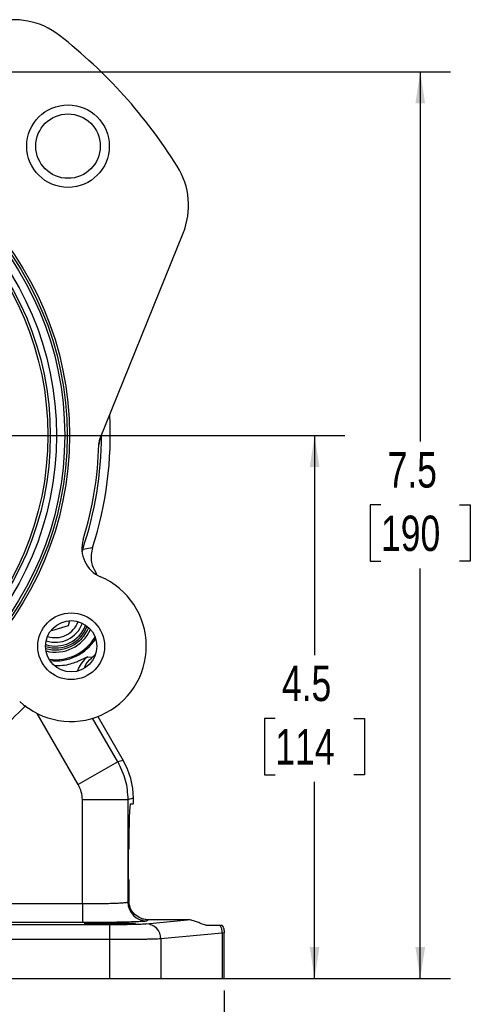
# Model space of a CAD drawing. Header units: inches. Extents: x 0.4 to 16.6, y 0.2 to 10.8.
# Tile 7 of 11: x 5.9 to 7.7, y 4 to 8.1. Entities that reach past the tile are written whole.
import ezdxf

# ---------------------------------------------------------------- set-up
doc = ezdxf.new("R2010")
doc.units = ezdxf.units.IN
doc.header["$MEASUREMENT"] = 0
doc.layers.add('SLD-0', color=7, linetype='Continuous', lineweight=25)
doc.styles.add('SLDTEXTSTYLE0', font='TXT', dxfattribs={"width": 0.75})
doc.dimstyles.new('SLDDIMSTYLE0', dxfattribs={"dimtxt": 0.145833, "dimasz": 0.13, "dimexe": 0, "dimexo": 0.0625, "dimgap": 0.036458, "dimtad": 0, "dimtih": 1, "dimtoh": 1, "dimdec": 1, "dimlfac": 2, "dimrnd": 1e-09, "dimzin": 12, "dimdsep": 46, "dimtxsty": 'SLDTEXTSTYLE0', "dimsah": 1, "dimcen": 0.09, "dimadec": 0, "dimazin": 3, "dimtfac": 1, "dimtdec": 1, "dimtofl": 0, "dimtmove": 0, "dimatfit": 3, "dimfxl": 0, "dimfrac": 2, "dimtolj": 1, "dimtzin": 12, "dimarcsym": 0})

# ---------------------------------------------------------------- blocks, each defined once
blk = doc.blocks.new('_D')
at = {"layer": 'SLD-0', "color": 7}
for p, q in [((4.8092, 7.8516), (7.6578, 7.8516)), ((7.5328, 7.8516), (7.5328, 6.3292)), ((7.3711, 6.0679), (7.3268, 6.0679)), ((7.3268, 6.0679), (7.3268, 5.8362)), ((7.6944, 6.0679), (7.7388, 6.0679)), ((7.7388, 6.0679), (7.7388, 5.8362)), ((7.3268, 5.8362), (7.3711, 5.8362)), ((7.5328, 4.1177), (7.5328, 5.8066)), ((7.7388, 5.8362), (7.6944, 5.8362)), ((6.5148, 4.1177), (7.6578, 4.1177))]:
    blk.add_line(p, q, dxfattribs=at)
for points in [[(7.5328, 7.8516), (7.5128, 7.7216), (7.5528, 7.7216)], [(7.5328, 4.1177), (7.5528, 4.2477), (7.5128, 4.2477)]]:
    blk.add_solid(points, dxfattribs=at)
at = {"layer": 'SLD-0', "color": 7, "char_height": 0.14583, "attachment_point": 1, "style": 'SLDTEXTSTYLE0'}
for s, insert in [('7.5', (7.3981, 6.2855)), ('190', (7.3711, 6.0242))]:
    blk.add_mtext(s, dxfattribs=dict(at, insert=insert))
blk = doc.blocks.new('_D_2')
at = {"layer": 'SLD-0', "color": 7}
for p, q in [((4.7592, 4.1825), (4.7592, 3.5541)), ((6.726, 4.0677), (6.726, 3.5541)), ((4.7592, 3.6791), (5.4753, 3.6791)), ((5.6473, 3.6791), (5.6029, 3.6791)), ((5.6029, 3.6791), (5.6029, 3.4474)), ((5.9706, 3.6791), (6.0149, 3.6791)), ((6.0149, 3.6791), (6.0149, 3.4474)), ((6.726, 3.6791), (6.1426, 3.6791)), ((5.6029, 3.4474), (5.6473, 3.4474)), ((6.0149, 3.4474), (5.9706, 3.4474))]:
    blk.add_line(p, q, dxfattribs=at)
for points in [[(4.7592, 3.6791), (4.8892, 3.6591), (4.8892, 3.6991)], [(6.726, 3.6791), (6.596, 3.6991), (6.596, 3.6591)]]:
    blk.add_solid(points, dxfattribs=at)
at = {"layer": 'SLD-0', "color": 7, "char_height": 0.14583, "attachment_point": 1, "style": 'SLDTEXTSTYLE0'}
for s, insert in [('3.9', (5.6743, 3.8966)), ('100', (5.6473, 3.6353))]:
    blk.add_mtext(s, dxfattribs=dict(at, insert=insert))
blk = doc.blocks.new('_D_3')
at = {"layer": 'SLD-0', "color": 7}
for p, q in [((5.7186, 6.3541), (7.2228, 6.3541)), ((7.0978, 6.3541), (7.0978, 5.4499)), ((6.9362, 5.1886), (6.8918, 5.1886)), ((6.8918, 5.1886), (6.8918, 4.9569)), ((7.2595, 5.1886), (7.3038, 5.1886)), ((7.3038, 5.1886), (7.3038, 4.9569)), ((6.8918, 4.9569), (6.9362, 4.9569)), ((7.3038, 4.9569), (7.2595, 4.9569)), ((7.0978, 4.1177), (7.0978, 4.9274)), ((6.5148, 4.1177), (7.2228, 4.1177))]:
    blk.add_line(p, q, dxfattribs=at)
for points in [[(7.0978, 6.3541), (7.0778, 6.2241), (7.1178, 6.2241)], [(7.0978, 4.1177), (7.1178, 4.2477), (7.0778, 4.2477)]]:
    blk.add_solid(points, dxfattribs=at)
at = {"layer": 'SLD-0', "color": 7, "char_height": 0.14583, "attachment_point": 1, "style": 'SLDTEXTSTYLE0'}
for s, insert in [('4.5', (6.9632, 5.4062)), ('114', (6.9362, 5.1449))]:
    blk.add_mtext(s, dxfattribs=dict(at, insert=insert))

msp = doc.modelspace()

# ---------------------------------------------------------------- linework, layer by layer
at = {"color": 7, "linetype": 'Continuous', "lineweight": 25}
for p, q in [((6.2142, 6.3392), (6.5568, 7.1873)), ((6.2096, 6.3174), (6.2142, 6.3392)), ((6.2141, 6.3392), (6.2096, 6.3174)), ((6.2141, 6.3392), (6.2142, 6.3392)), ((6.1433, 5.886), (6.1841, 5.8934)), ((6.0838, 5.5704), (6.0148, 5.5494)), ((6.0886, 5.5913), (6.0838, 5.5704)), ((6.0148, 5.5494), (6.0129, 5.5512)), ((6.1641, 5.4432), (6.183, 5.441)), ((6.183, 5.441), (6.1961, 5.453)), ((6.2055, 5.1969), (6.3099, 5.0162)), ((6.2874, 5.0101), (6.1252, 4.9165)), ((6.3099, 5.0162), (6.2874, 5.0101)), ((6.1419, 4.426), (6.1419, 4.854)), ((6.3292, 4.854), (6.1419, 4.854)), ((6.3517, 4.8601), (6.3292, 4.854)), ((6.3292, 4.854), (6.3292, 4.4327)), ((6.3407, 4.8377), (6.3517, 4.8377)), ((6.3517, 4.8601), (6.3517, 4.8377)), ((6.3325, 4.5252), (6.3325, 4.6502)), ((5.4775, 4.426), (6.1419, 4.426)), ((6.1419, 4.426), (6.1419, 4.3481)), ((6.3292, 4.4327), (6.3335, 4.4352)), ((5.2741, 4.3403), (6.253, 4.3403)), ((6.1419, 4.3481), (5.4775, 4.3481)), ((6.253, 4.3403), (6.253, 4.2779)), ((6.4046, 4.3434), (6.5749, 4.3593)), ((6.4148, 4.3593), (6.4072, 4.3547)), ((6.5749, 4.3593), (6.4148, 4.3593)), ((6.7178, 4.3046), (6.4648, 4.2809)), ((6.6502, 4.3377), (6.7085, 4.3377)), ((6.726, 4.3057), (6.7178, 4.3046)), ((6.7178, 4.3046), (6.7178, 4.1177)), ((6.726, 4.1177), (6.726, 4.3059)), ((6.253, 4.2779), (5.2741, 4.2779)), ((6.253, 4.2779), (6.253, 4.1177)), ((6.4648, 4.2809), (6.4648, 4.1177)), ((3.2654, 4.1177), (6.253, 4.1177)), ((6.253, 4.1177), (6.4648, 4.1177)), ((6.4648, 4.1177), (6.7178, 4.1177)), ((6.7178, 4.1177), (6.726, 4.1177))]:
    msp.add_line(p, q, dxfattribs=at)
at = {"color": 8, "linetype": 'Continuous', "lineweight": 25}
for p, q in [((6.1433, 5.886), (6.1405, 5.8766)), ((6.1252, 4.9165), (5.9562, 5.2091)), ((6.2874, 5.0101), (6.1838, 5.1895))]:
    msp.add_line(p, q, dxfattribs=at)
at = {"color": 7, "linetype": 'Continuous', "lineweight": 25}
for centre, radius in [((6.0829, 7.5459), 0.17), ((4.7592, 6.3541), 1.33), ((4.7592, 6.3541), 1.32), ((6.0829, 7.5459), 0.1327), ((4.7592, 6.3541), 1.31), ((4.7592, 6.3541), 1.2765), ((4.7592, 6.3541), 1.2505), ((4.7592, 6.3541), 1.2405), ((6.0959, 5.486), 0.1375), ((6.0959, 5.486), 0.1055)]:
    msp.add_circle(centre, radius, dxfattribs=at)
for centre, radius, start, end in [((5.8597, 7.7621), 0.3044, 51.9894, 106), ((4.7592, 6.3541), 2.0915, 32.0106, 51.9894), ((6.2746, 7.3014), 0.3044, 338, 32.0106), ((4.7592, 6.3541), 1.4975, 342.0827, 3.2343), ((4.7592, 6.3541), 1.4509, 342.8541, 358.551), ((6.2672, 5.8888), 0.1272, 162.8541, 246.792), ((6.0948, 5.4867), 0.3103, 227.208, 66.792), ((6.0311, 5.6197), 0.1406, 253.1745, 338.5268), ((6.0311, 5.6197), 0.1173, 250.9862, 340.715), ((6.0312, 5.6197), 0.1942, 263.3092, 328.3534), ((6.4073, 4.4328), 0.0781, 180.0591, 269.9059), ((6.403, 4.2815), 0.0619, 359.4236, 88.4406), ((6.6533, 4.3042), 0.0646, 0.3487, 31.2813)]:
    msp.add_arc(centre, radius, start, end, dxfattribs=at)
at = {"color": 8, "linetype": 'Continuous', "lineweight": 25}
for centre, radius, start, end in [((4.7592, 6.3541), 1.4611, 341.3154, 0.0141), ((6.0311, 5.6197), 0.1328, 252.2631, 339.4382), ((6.0311, 5.6197), 0.1484, 254.2417, 337.4596), ((6.0311, 5.6197), 0.0983, 250.73, 340.9712), ((6.0312, 5.6197), 0.1579, 255.6983, 335.9643), ((6.0312, 5.6197), 0.1891, 262.0546, 329.608), ((6.2393, 5.3434), 0.125, 127.0452, 161.2823)]:
    msp.add_arc(centre, radius, start, end, dxfattribs=at)
at = {"color": 7, "linetype": 'Continuous', "lineweight": 25}
for centre, major_axis, ratio, start_param, end_param in [((6.0389, 4.8599), (0.3022, 0.081), 0.99898, 6.021641, 6.54473), ((6.3407, 4.6502), (0, 0.1875), 0.043661, 0, 1.570796), ((6.3407, 4.5252), (0, 0.1875), 0.043661, 1.570796, 2.071341)]:
    msp.add_ellipse(centre, major_axis=major_axis, ratio=ratio, start_param=start_param, end_param=end_param, dxfattribs=at)
msp.add_ellipse((6.2552, 4.3442), major_axis=(0.1055, 0), ratio=0.026186, dxfattribs=at)
at = {"color": 8, "linetype": 'Continuous', "lineweight": 25}
for points, knots in [([(6.1404, 5.8915), (6.1411, 5.8899), (6.1426, 5.8866), (6.1431, 5.8862), (6.1433, 5.886)], [0, 0, 0, 0, 0.481863, 1, 1, 1, 1]), ([(6.03, 5.4063), (6.0435, 5.4068), (6.0708, 5.4078), (6.1015, 5.4159), (6.1326, 5.4274), (6.1564, 5.4405), (6.1615, 5.4423), (6.1641, 5.4432)], [0, 0, 0, 0, 0.138669, 0.282237, 0.425797, 0.712977, 1, 1, 1, 1]), ([(5.9092, 5.2419), (5.8706, 5.2036), (5.7874, 5.1212), (5.6426, 5.0135), (5.5325, 4.9533), (5.4775, 4.9232)], [0, 0, 0, 0, 0.302251, 0.651275, 1, 1, 1, 1])]:
    msp.add_open_spline(points, degree=3, knots=knots, dxfattribs=at)
at = {"color": 7, "linetype": 'Continuous', "lineweight": 25}
for points, knots in [([(6.1841, 5.8934), (6.1816, 5.8831), (6.1759, 5.8593), (6.18, 5.8197), (6.1938, 5.7953), (6.2007, 5.7832)], [0, 0, 0, 0, 0.273848, 0.638563, 1, 1, 1, 1]), ([(6.1517, 5.3988), (6.1523, 5.4007), (6.157, 5.4159), (6.1699, 5.4295), (6.1817, 5.4398), (6.183, 5.441)], [0, 0, 0, 0, 0.109432, 0.90241, 1, 1, 1, 1]), ([(6.1419, 4.426), (6.1534, 4.426), (6.1766, 4.4261), (6.2107, 4.4265), (6.2432, 4.4271), (6.2672, 4.4278), (6.2839, 4.4284), (6.2951, 4.4289), (6.3053, 4.4295), (6.3156, 4.4303), (6.3255, 4.4313), (6.3279, 4.4322), (6.3292, 4.4327)], [0, 0, 0, 0, 0.120101, 0.243423, 0.369968, 0.499743, 0.560041, 0.623423, 0.689889, 0.759437, 0.863804, 1, 1, 1, 1]), ([(6.4148, 4.3593), (6.4099, 4.3596), (6.3981, 4.3602), (6.3778, 4.3667), (6.357, 4.3804), (6.3385, 4.4033), (6.3351, 4.4247), (6.3335, 4.4352)], [0, 0, 0, 0, 0.1010684, 0.2398809, 0.4839921, 0.746038, 1, 1, 1, 1]), ([(6.4072, 4.3547), (6.4056, 4.3543), (6.4025, 4.3534), (6.3864, 4.3522), (6.3612, 4.351), (6.3267, 4.3499), (6.2849, 4.3491), (6.2385, 4.3485), (6.1902, 4.3481), (6.1577, 4.3481), (6.1419, 4.3481)], [0, 0, 0, 0, 0.1170032, 0.2406148, 0.3690573, 0.5000539, 0.6310417, 0.7594595, 0.8830359, 1, 1, 1, 1]), ([(6.253, 4.3403), (6.2695, 4.3404), (6.3036, 4.3405), (6.3497, 4.3411), (6.3865, 4.3421), (6.3987, 4.3429), (6.4046, 4.3434)], [0, 0, 0, 0, 0.243268, 0.499953, 0.756665, 1, 1, 1, 1]), ([(6.6502, 4.3377), (6.6441, 4.3391), (6.6347, 4.3413), (6.6138, 4.3511), (6.5969, 4.3567), (6.5838, 4.3591), (6.577, 4.3593), (6.5749, 4.3593)], [0, 0, 0, 0, 0.437339, 0.667102, 0.837046, 0.950512, 1, 1, 1, 1]), ([(6.7085, 4.3377), (6.71, 4.3377), (6.7133, 4.3377), (6.7163, 4.3377), (6.7169, 4.3377), (6.7171, 4.3377)], [0, 0, 0, 0, 0.3113829, 0.6541313, 1, 1, 1, 1]), ([(6.7171, 4.3377), (6.7198, 4.3325), (6.7249, 4.3224), (6.7256, 4.3111), (6.726, 4.3057)], [0, 0, 0, 0, 0.517869, 1, 1, 1, 1]), ([(6.4648, 4.2809), (6.4606, 4.2806), (6.4524, 4.2802), (6.4348, 4.2796), (6.4177, 4.2792), (6.4023, 4.279), (6.3729, 4.2785), (6.3239, 4.278), (6.2763, 4.2779), (6.253, 4.2779)], [0, 0, 0, 0, 0.140209, 0.270412, 0.3517, 0.42853, 0.500902, 0.754988, 1, 1, 1, 1])]:
    msp.add_open_spline(points, degree=3, knots=knots, dxfattribs=at)
for points in [[(6.2874, 5.0101), (6.2995, 4.9855), (6.3237, 4.9362), (6.3274, 4.8814), (6.3292, 4.854)], [(6.1419, 4.854), (6.1412, 4.865), (6.1397, 4.8869), (6.13, 4.9066), (6.1252, 4.9165)]]:
    msp.add_open_spline(points, degree=3, dxfattribs=at)

# ---------------------------------------------------------------- dimensions: what is measured, and where the dimension line sits
at = {"layer": 'SLD-0', "color": 7}
for base, p1, picture, middle in [((7.5328, 4.1177), (4.7592, 7.8516), '_D', (7.5328, 6.0679)), ((7.0978, 4.1177), (5.6686, 6.3541), '_D_3', (7.0978, 5.1886))]:
    dim = msp.add_linear_dim(base=base, p1=p1, p2=(6.4648, 4.1177), angle=90, dimstyle='SLDDIMSTYLE0', dxfattribs=at)
    dim.commit()
    dim.dimension.update_dxf_attribs({"geometry": picture, "text_midpoint": middle, "dimtype": 160})
dim = msp.add_linear_dim(base=(4.7592, 3.6791), p1=(6.726, 4.1177), p2=(4.7592, 4.2325), dimstyle='SLDDIMSTYLE0', dxfattribs=at)
dim.commit()
dim.dimension.update_dxf_attribs({"geometry": '_D_2', "text_midpoint": (5.8089, 3.6791), "dimtype": 160})

doc.saveas('drawing.dxf')
